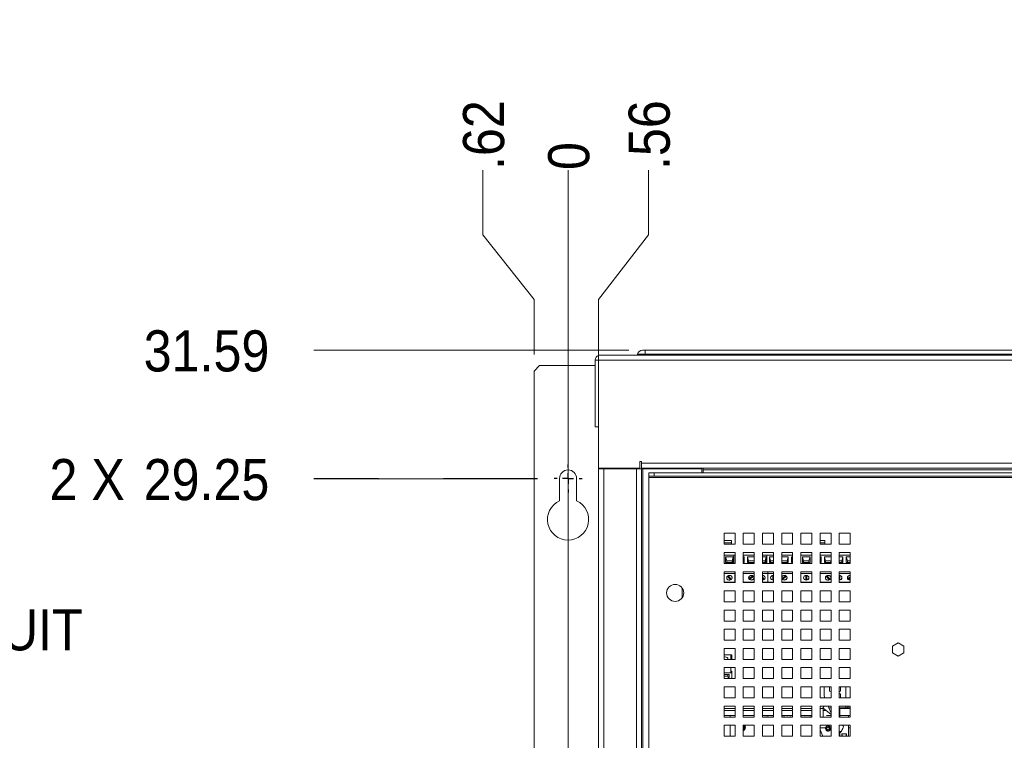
# Paper-space layout '2' of a CAD drawing. Header units: inches. Extents: x 1 to 109, y 1 to 85.
# Tile 110 of 134: x 38 to 53, y 58 to 68. Entities that reach past the tile are written whole.
import ezdxf

# ---------------------------------------------------------------- set-up
doc = ezdxf.new("R2010")
doc.units = ezdxf.units.IN
doc.header["$MEASUREMENT"] = 0
doc.layers.add('FORMAT', color=7, linetype='Continuous')
doc.styles.add('SLDTEXTSTYLE0', font='GOTHIC.TTF', dxfattribs={"width": 0.913})
doc.dimstyles.new('SLDDIMSTYLE0', dxfattribs={"dimtxt": 0.625, "dimasz": 0.65, "dimexe": 0, "dimexo": 0.0625, "dimgap": 0.15625, "dimtad": 0, "dimtih": 1, "dimtoh": 1, "dimdec": 0, "dimlfac": 1.2, "dimrnd": 1e-09, "dimzin": 12, "dimdsep": 46, "dimtxsty": 'SLDTEXTSTYLE0', "dimblk1": 'NONE', "dimblk2": 'NONE', "dimsah": 1, "dimcen": 0.09, "dimadec": 0, "dimazin": 3, "dimtfac": 1, "dimtdec": 0, "dimtofl": 0, "dimtmove": 0, "dimatfit": 3, "dimldrblk": 'NONE', "dimfxl": 1, "dimfrac": 2, "dimtolj": 1, "dimtzin": 12, "dimarcsym": 0})
doc.dimstyles.new('SLDDIMSTYLE1', dxfattribs={"dimtxt": 0.625, "dimasz": 0.65, "dimexe": 0, "dimexo": 0.0625, "dimgap": 0.15625, "dimtad": 0, "dimtih": 1, "dimtoh": 1, "dimlfac": 1.2, "dimrnd": 1e-09, "dimzin": 12, "dimdsep": 46, "dimtxsty": 'SLDTEXTSTYLE0', "dimblk1": 'NONE', "dimblk2": 'NONE', "dimsah": 1, "dimcen": 0.09, "dimadec": 0, "dimazin": 3, "dimtfac": 1, "dimtofl": 0, "dimtmove": 0, "dimatfit": 3, "dimldrblk": 'NONE', "dimfxl": 1, "dimfrac": 2, "dimtolj": 1, "dimtzin": 12, "dimarcsym": 0})

# ---------------------------------------------------------------- blocks, each defined once
blk = doc.blocks.new('_D_26')
at = {"color": 1, "linetype": 'Continuous', "lineweight": 0, "ltscale": 5}
blk.add_line((45.982, 42.6), (45.982, 66.199), dxfattribs=at)
at = {"color": 1, "linetype": 'Continuous', "lineweight": 0, "ltscale": 5, "insert": (45.679, 66.199), "char_height": 0.625, "attachment_point": 1, "rotation": 90, "style": 'SLDTEXTSTYLE0'}
blk.add_mtext('0', dxfattribs=at)
blk = doc.blocks.new('_NONE')
blk = doc.blocks.new('_D_27')
at = {"color": 1, "linetype": 'Continuous', "lineweight": 0, "ltscale": 5}
for p, q in [((44.688, 65.215), (44.688, 66.199)), ((44.688, 65.215), (45.466, 64.231)), ((45.466, 64.231), (45.466, 63.393))]:
    blk.add_line(p, q, dxfattribs=at)
at = {"color": 1, "linetype": 'Continuous', "lineweight": 0, "ltscale": 5, "insert": (44.386, 66.199), "char_height": 0.625, "attachment_point": 1, "rotation": 90, "style": 'SLDTEXTSTYLE0'}
blk.add_mtext('.62', dxfattribs=at)
blk = doc.blocks.new('_D_28')
at = {"color": 1, "linetype": 'Continuous', "lineweight": 0, "ltscale": 5}
for p, q in [((47.204, 65.215), (47.204, 66.199)), ((47.204, 65.215), (46.445, 64.231)), ((46.445, 64.231), (46.445, 42.288))]:
    blk.add_line(p, q, dxfattribs=at)
at = {"color": 1, "linetype": 'Continuous', "lineweight": 0, "ltscale": 5, "insert": (46.902, 66.199), "char_height": 0.625, "attachment_point": 1, "rotation": 90, "style": 'SLDTEXTSTYLE0'}
blk.add_mtext('.56', dxfattribs=at)
blk = doc.blocks.new('_D_29')
at = {"color": 1, "linetype": 'Continuous', "lineweight": 0, "ltscale": 5}
for p, q in [((63.524, 65.215), (63.524, 66.199)), ((63.524, 65.215), (64.112, 64.231)), ((64.112, 64.231), (64.112, 42.288))]:
    blk.add_line(p, q, dxfattribs=at)
at = {"color": 1, "linetype": 'Continuous', "lineweight": 0, "ltscale": 5, "insert": (63.222, 66.199), "char_height": 0.625, "attachment_point": 1, "rotation": 90, "style": 'SLDTEXTSTYLE0'}
blk.add_mtext('21.76', dxfattribs=at)
blk = doc.blocks.new('_D_30')
at = {"color": 1, "linetype": 'Continuous', "lineweight": 0, "ltscale": 5}
blk.add_line((64.575, 42.387), (64.575, 66.199), dxfattribs=at)
at = {"color": 1, "linetype": 'Continuous', "lineweight": 0, "ltscale": 5, "insert": (64.273, 66.199), "char_height": 0.625, "attachment_point": 1, "rotation": 90, "style": 'SLDTEXTSTYLE0'}
blk.add_mtext('22.31', dxfattribs=at)
blk = doc.blocks.new('_D_31')
at = {"color": 1, "linetype": 'Continuous', "lineweight": 0, "ltscale": 5}
for p, q in [((65.545, 65.215), (65.545, 66.199)), ((65.545, 65.215), (65.091, 64.231)), ((65.091, 64.231), (65.091, 63.393))]:
    blk.add_line(p, q, dxfattribs=at)
at = {"color": 1, "linetype": 'Continuous', "lineweight": 0, "ltscale": 5, "insert": (65.243, 66.199), "char_height": 0.625, "attachment_point": 1, "rotation": 90, "style": 'SLDTEXTSTYLE0'}
blk.add_mtext('22.93', dxfattribs=at)
blk = doc.blocks.new('_D_37')
at = {"layer": 'FORMAT', "color": 1, "ltscale": 5}
for p, q in [((43.104, 61.505), (42.12, 61.505)), ((43.104, 61.505), (44.089, 61.512)), ((44.089, 61.512), (45.518, 61.512))]:
    blk.add_line(p, q, dxfattribs=at)
at = {"layer": 'FORMAT', "color": 1, "ltscale": 5, "char_height": 0.625, "attachment_point": 1, "style": 'SLDTEXTSTYLE0'}
for s, insert in [('2 X ', (38.103, 61.807)), ('29.25', (39.534, 61.807))]:
    blk.add_mtext(s, dxfattribs=dict(at, insert=insert))
blk = doc.blocks.new('_D_38')
at = {"color": 1, "linetype": 'Continuous', "lineweight": 0, "ltscale": 5}
blk.add_line((46.904, 63.461), (42.12, 63.461), dxfattribs=at)
at = {"color": 1, "linetype": 'Continuous', "lineweight": 0, "ltscale": 5, "insert": (39.534, 63.763), "char_height": 0.625, "attachment_point": 1, "style": 'SLDTEXTSTYLE0'}
blk.add_mtext('31.59', dxfattribs=at)
blk = doc.blocks.new('SW_CENTERMARKSYMBOL_11')
at = {"layer": 'FORMAT', "color": 0, "ltscale": 5}
for p, q in [((0, 0.167), (0, 0.213)), ((-0.167, 0), (-0.213, 0)), ((0, 0), (-0.083, 0)), ((0, 0), (0, 0.083)), ((0, 0), (0, -0.083)), ((0, 0), (0.083, 0)), ((0.167, 0), (0.213, 0)), ((0, -0.167), (0, -0.213))]:
    blk.add_line(p, q, dxfattribs=at)

psp = doc.layouts.new('2')

# ---------------------------------------------------------------- linework, layer by layer
at = {"color": 7, "linetype": 'Continuous', "lineweight": 15, "ltscale": 5}
for p, q in [((47.1112, 63.4607), (47.1536, 63.4607)), ((47.1536, 63.4607), (47.1536, 63.4003)), ((47.1536, 63.4607), (63.4036, 63.4607)), ((46.4451, 63.3117), (46.3952, 63.3117)), ((46.3952, 63.3117), (46.3952, 62.2942)), ((46.4451, 63.3857), (46.4692, 63.3857)), ((46.4451, 63.3117), (46.4451, 63.3857)), ((46.4451, 61.6692), (46.4451, 63.3117)), ((64.1117, 63.3117), (46.4451, 63.3117)), ((46.4692, 63.3857), (64.0876, 63.3857)), ((46.9637, 63.3866), (46.9637, 63.3857)), ((47.1536, 63.3866), (46.9637, 63.3866)), ((47.1536, 63.3866), (47.1536, 63.4003)), ((63.4036, 63.4003), (47.1536, 63.4003)), ((47.1536, 63.3866), (47.1536, 63.3857)), ((63.4036, 63.3866), (47.1536, 63.3866)), ((45.5492, 63.2261), (45.4659, 63.1428)), ((45.4659, 63.1428), (45.4659, 40.5054)), ((46.3952, 63.2261), (45.5492, 63.2261)), ((46.3952, 62.2942), (46.4451, 62.2942)), ((47.0734, 61.6692), (46.4451, 61.6692)), ((46.4451, 61.6574), (46.4451, 61.6692)), ((46.4451, 42.0693), (46.4451, 61.6574)), ((46.4451, 61.6574), (46.524, 61.6574)), ((46.5073, 61.6574), (46.5073, 61.6692)), ((46.5076, 61.6692), (46.5076, 61.6574)), ((46.524, 61.6574), (46.524, 42.0693)), ((46.524, 61.6574), (47.0198, 61.6574)), ((46.5274, 61.6692), (46.5274, 61.6574)), ((46.6146, 61.6692), (46.6146, 61.6574)), ((46.7281, 61.6574), (46.7281, 61.6692)), ((46.7673, 61.6574), (46.7673, 61.6692)), ((47.0198, 42.0693), (47.0198, 61.6574)), ((47.0198, 61.6574), (47.0987, 61.6574)), ((47.0734, 61.7276), (47.0734, 61.6692)), ((47.0735, 61.7276), (47.0734, 61.7276)), ((47.0735, 61.7682), (47.0984, 61.7682)), ((47.0735, 61.7276), (47.0735, 61.7682)), ((47.0984, 61.7682), (47.0984, 61.7432)), ((47.0984, 61.7432), (63.4581, 61.7432)), ((47.0984, 61.6692), (47.0984, 61.7432)), ((63.4581, 61.6692), (47.0984, 61.6692)), ((47.0987, 42.0693), (47.0987, 61.6574)), ((47.0987, 61.6574), (47.1154, 61.6574)), ((47.1154, 42.0693), (47.1154, 61.6574)), ((47.1154, 61.6574), (48.0154, 61.6574)), ((48.0154, 61.5951), (48.0154, 61.6574)), ((48.0361, 61.6692), (48.0361, 61.6451)), ((48.0361, 61.6451), (62.9249, 61.6451)), ((48.0361, 61.5951), (48.0361, 61.6451)), ((45.8517, 61.5116), (45.8517, 61.1707)), ((46.1117, 61.1707), (46.1117, 61.5116)), ((47.2066, 61.5452), (47.2066, 61.5951)), ((47.2066, 61.5951), (47.2899, 61.5951)), ((47.2899, 61.5452), (47.2066, 61.5452)), ((47.2066, 61.5452), (47.2066, 61.5286)), ((47.2066, 61.5286), (63.1541, 61.5286)), ((47.2066, 42.2132), (47.2066, 61.5286)), ((47.2899, 61.5951), (47.2899, 61.5452)), ((63.1541, 61.5951), (47.2899, 61.5951)), ((63.1541, 61.5452), (47.2899, 61.5452)), ((48.5191, 60.6784), (48.3524, 60.6784)), ((48.3524, 60.6784), (48.3524, 60.5117)), ((48.5191, 60.5117), (48.5191, 60.6784)), ((48.8107, 60.6784), (48.6441, 60.6784)), ((48.6441, 60.6784), (48.6441, 60.5117)), ((48.8107, 60.5117), (48.8107, 60.6784)), ((49.1024, 60.6784), (48.9357, 60.6784)), ((48.9357, 60.6784), (48.9357, 60.5117)), ((49.1024, 60.5117), (49.1024, 60.6784)), ((49.3941, 60.6784), (49.2274, 60.6784)), ((49.2274, 60.6784), (49.2274, 60.5117)), ((49.3941, 60.5117), (49.3941, 60.6784)), ((49.6857, 60.6784), (49.5191, 60.6784)), ((49.5191, 60.6784), (49.5191, 60.5117)), ((49.6857, 60.5117), (49.6857, 60.6784)), ((49.9774, 60.6784), (49.8107, 60.6784)), ((49.8107, 60.6784), (49.8107, 60.5117)), ((49.9774, 60.5117), (49.9774, 60.6784)), ((50.2691, 60.6784), (50.1024, 60.6784)), ((50.1024, 60.6784), (50.1024, 60.5117)), ((50.2691, 60.5117), (50.2691, 60.6784)), ((48.4669, 60.5684), (48.3524, 60.5684)), ((48.3524, 60.5117), (48.5191, 60.5117)), ((48.4669, 60.5328), (48.4669, 60.5684)), ((48.4669, 60.5117), (48.4669, 60.5328)), ((48.6441, 60.5117), (48.8107, 60.5117)), ((48.9357, 60.5117), (49.1024, 60.5117)), ((49.2274, 60.5117), (49.3941, 60.5117)), ((49.5191, 60.5117), (49.6857, 60.5117)), ((49.8836, 60.5684), (49.8107, 60.5684)), ((49.8107, 60.5117), (49.9774, 60.5117)), ((49.8836, 60.5328), (49.8836, 60.5684)), ((49.8836, 60.5117), (49.8836, 60.5328)), ((50.1024, 60.5117), (50.2691, 60.5117)), ((48.5191, 60.3867), (48.3524, 60.3867)), ((48.3524, 60.3867), (48.3524, 60.2201)), ((48.5005, 60.344), (48.3524, 60.344)), ((48.3755, 60.2357), (48.3755, 60.319)), ((48.3755, 60.319), (48.4922, 60.319)), ((48.3755, 60.319), (48.3922, 60.2621)), ((48.4922, 60.319), (48.4755, 60.2621)), ((48.4922, 60.319), (48.4922, 60.2357)), ((48.5005, 60.2201), (48.5005, 60.344)), ((48.5191, 60.344), (48.5005, 60.344)), ((48.5191, 60.2201), (48.5191, 60.3867)), ((48.8107, 60.3867), (48.6441, 60.3867)), ((48.6441, 60.3867), (48.6441, 60.2201)), ((48.8107, 60.344), (48.6441, 60.344)), ((48.6441, 60.319), (48.6589, 60.319)), ((48.6589, 60.319), (48.6441, 60.2684)), ((48.6589, 60.319), (48.6589, 60.2357)), ((48.7089, 60.319), (48.8107, 60.319)), ((48.7089, 60.2357), (48.7089, 60.319)), ((48.7255, 60.2621), (48.7089, 60.319)), ((48.8107, 60.2201), (48.8107, 60.3867)), ((49.1024, 60.3867), (48.9357, 60.3867)), ((48.9357, 60.3867), (48.9357, 60.2201)), ((49.0005, 60.344), (48.9357, 60.344)), ((48.9357, 60.319), (48.9922, 60.319)), ((48.9922, 60.319), (48.9755, 60.2621)), ((48.9922, 60.319), (48.9922, 60.2357)), ((49.0005, 60.2201), (49.0005, 60.344)), ((49.1024, 60.344), (49.0005, 60.344)), ((49.0422, 60.319), (49.1024, 60.319)), ((49.0422, 60.2357), (49.0422, 60.319)), ((49.0589, 60.2621), (49.0422, 60.319)), ((49.1024, 60.2201), (49.1024, 60.3867)), ((49.3941, 60.3867), (49.2274, 60.3867)), ((49.2274, 60.3867), (49.2274, 60.2201)), ((49.3941, 60.344), (49.2274, 60.344)), ((49.2274, 60.319), (49.3255, 60.319)), ((49.3255, 60.319), (49.3089, 60.2621)), ((49.3255, 60.319), (49.3255, 60.2357)), ((49.3755, 60.2357), (49.3755, 60.319)), ((49.3755, 60.319), (49.3941, 60.319)), ((49.3755, 60.319), (49.3922, 60.2621)), ((49.3941, 60.2201), (49.3941, 60.3867)), ((49.6857, 60.3867), (49.5191, 60.3867)), ((49.5191, 60.3867), (49.5191, 60.2201)), ((49.6857, 60.344), (49.5191, 60.344)), ((49.5422, 60.319), (49.6589, 60.319)), ((49.5422, 60.2357), (49.5422, 60.319)), ((49.5589, 60.2621), (49.5422, 60.319)), ((49.6589, 60.319), (49.6422, 60.2621)), ((49.6589, 60.319), (49.6589, 60.2357)), ((49.6857, 60.2201), (49.6857, 60.3867)), ((49.9774, 60.3867), (49.8107, 60.3867)), ((49.8107, 60.3867), (49.8107, 60.2201)), ((49.9774, 60.344), (49.8107, 60.344)), ((49.8107, 60.319), (49.8255, 60.319)), ((49.8255, 60.319), (49.8107, 60.2684)), ((49.8255, 60.319), (49.8255, 60.2357)), ((49.8755, 60.2357), (49.8755, 60.319)), ((49.8755, 60.319), (49.9774, 60.319)), ((49.8755, 60.319), (49.8922, 60.2621)), ((49.9774, 60.2201), (49.9774, 60.3867)), ((50.2691, 60.3867), (50.1024, 60.3867)), ((50.1024, 60.3867), (50.1024, 60.2201)), ((50.2691, 60.344), (50.1024, 60.344)), ((50.1024, 60.319), (50.1589, 60.319)), ((50.1589, 60.319), (50.1422, 60.2621)), ((50.1589, 60.319), (50.1589, 60.2357)), ((50.2089, 60.319), (50.2691, 60.319)), ((50.2089, 60.2357), (50.2089, 60.319)), ((50.2255, 60.2621), (50.2089, 60.319)), ((50.2691, 60.2201), (50.2691, 60.3867)), ((48.3524, 60.2201), (48.5191, 60.2201)), ((48.4922, 60.2357), (48.3755, 60.2357)), ((48.3922, 60.2357), (48.3922, 60.2621)), ((48.3922, 60.2621), (48.4755, 60.2621)), ((48.4755, 60.2621), (48.4755, 60.2357)), ((48.6589, 60.2357), (48.6441, 60.2357)), ((48.6441, 60.2201), (48.8107, 60.2201)), ((48.8107, 60.2357), (48.7089, 60.2357)), ((48.7255, 60.2357), (48.7255, 60.2621)), ((48.7255, 60.2621), (48.8089, 60.2621)), ((48.8107, 60.2684), (48.8089, 60.2621)), ((48.8089, 60.2621), (48.8089, 60.2357)), ((48.9357, 60.2621), (48.9755, 60.2621)), ((48.9922, 60.2357), (48.9357, 60.2357)), ((48.9357, 60.2201), (49.1024, 60.2201)), ((48.9755, 60.2621), (48.9755, 60.2357)), ((49.1024, 60.2357), (49.0422, 60.2357)), ((49.0589, 60.2357), (49.0589, 60.2621)), ((49.0589, 60.2621), (49.1024, 60.2621)), ((49.2274, 60.2621), (49.3089, 60.2621)), ((49.3255, 60.2357), (49.2274, 60.2357)), ((49.2274, 60.2201), (49.3941, 60.2201)), ((49.3089, 60.2621), (49.3089, 60.2357)), ((49.3941, 60.2357), (49.3755, 60.2357)), ((49.3922, 60.2357), (49.3922, 60.2621)), ((49.3922, 60.2621), (49.3941, 60.2621)), ((49.5191, 60.2201), (49.6857, 60.2201)), ((49.6589, 60.2357), (49.5422, 60.2357)), ((49.5589, 60.2357), (49.5589, 60.2621)), ((49.5589, 60.2621), (49.6422, 60.2621)), ((49.6422, 60.2621), (49.6422, 60.2357)), ((49.8255, 60.2357), (49.8107, 60.2357)), ((49.8107, 60.2201), (49.9774, 60.2201)), ((49.9774, 60.2357), (49.8755, 60.2357)), ((49.8922, 60.2357), (49.8922, 60.2621)), ((49.8922, 60.2621), (49.9755, 60.2621)), ((49.9774, 60.2684), (49.9755, 60.2621)), ((49.9755, 60.2621), (49.9755, 60.2357)), ((50.1024, 60.2621), (50.1422, 60.2621)), ((50.1589, 60.2357), (50.1024, 60.2357)), ((50.1024, 60.2201), (50.2691, 60.2201)), ((50.1422, 60.2621), (50.1422, 60.2357)), ((50.2691, 60.2357), (50.2089, 60.2357)), ((50.2255, 60.2357), (50.2255, 60.2621)), ((50.2255, 60.2621), (50.2691, 60.2621)), ((48.5191, 60.0951), (48.3524, 60.0951)), ((48.3524, 60.0951), (48.3524, 59.9284)), ((48.5172, 60.069), (48.3524, 60.069)), ((48.4031, 60.0261), (48.4511, 59.9704)), ((48.4077, 60.0297), (48.4511, 59.9794)), ((48.4646, 59.9787), (48.4166, 60.0343)), ((48.5172, 60.069), (48.5172, 60.0951)), ((48.5172, 59.9357), (48.5172, 60.069)), ((48.5191, 60.069), (48.5172, 60.069)), ((48.5191, 59.9284), (48.5191, 60.0951)), ((48.8107, 60.0951), (48.6441, 60.0951)), ((48.6441, 60.0951), (48.6441, 59.9284)), ((48.8107, 60.069), (48.6441, 60.069)), ((48.7902, 60.0316), (48.7302, 59.9907)), ((48.7407, 59.9888), (48.7968, 60.027)), ((48.7407, 59.9798), (48.8021, 60.0216)), ((48.7407, 59.9888), (48.7407, 59.9798)), ((48.8107, 59.9284), (48.8107, 60.0951)), ((49.1024, 60.0951), (48.9357, 60.0951)), ((48.9357, 60.0951), (48.9357, 59.9284)), ((49.0172, 60.069), (48.9357, 60.069)), ((48.9646, 59.9787), (48.9357, 60.0122)), ((48.9357, 59.9973), (48.9511, 59.9794)), ((48.9357, 59.9883), (48.9511, 59.9704)), ((49.0172, 60.069), (49.0172, 60.0951)), ((49.0172, 59.9357), (49.0172, 60.069)), ((49.1024, 60.069), (49.0172, 60.069)), ((49.0922, 60.0368), (49.0922, 59.9725)), ((49.1005, 60.0375), (49.1024, 60.0374)), ((49.1024, 59.9284), (49.1024, 60.0951)), ((49.3941, 60.0951), (49.2274, 60.0951)), ((49.2274, 60.0951), (49.2274, 59.9284)), ((49.3941, 60.069), (49.2274, 60.069)), ((49.2302, 59.9907), (49.2274, 59.9965)), ((49.2902, 60.0316), (49.2302, 59.9907)), ((49.2407, 59.9888), (49.2968, 60.027)), ((49.2407, 59.9798), (49.3021, 60.0216)), ((49.2407, 59.9888), (49.2407, 59.9798)), ((49.3941, 59.9284), (49.3941, 60.0951)), ((49.6857, 60.0951), (49.5191, 60.0951)), ((49.5191, 60.0951), (49.5191, 59.9284)), ((49.6857, 60.069), (49.5191, 60.069)), ((49.5922, 60.0368), (49.5922, 59.9725)), ((49.6089, 59.9725), (49.6089, 60.0368)), ((49.6857, 59.9284), (49.6857, 60.0951)), ((49.9774, 60.0951), (49.8107, 60.0951)), ((49.8107, 60.0951), (49.8107, 59.9284)), ((49.9774, 60.069), (49.8107, 60.069)), ((49.9031, 60.0261), (49.9511, 59.9704)), ((49.9077, 60.0297), (49.9511, 59.9794)), ((49.9646, 59.9787), (49.9166, 60.0343)), ((49.9774, 59.9284), (49.9774, 60.0951)), ((50.2691, 60.0951), (50.1024, 60.0951)), ((50.1024, 60.0951), (50.1024, 59.9284)), ((50.2691, 60.069), (50.1024, 60.069)), ((50.1089, 59.9725), (50.1089, 60.0368)), ((50.2691, 60.0172), (50.2302, 59.9907)), ((50.2407, 59.9888), (50.2691, 60.0081)), ((50.2407, 59.9798), (50.2691, 59.9991)), ((50.2407, 59.9888), (50.2407, 59.9798)), ((50.2672, 60.0375), (50.2691, 60.0374)), ((50.2691, 59.9284), (50.2691, 60.0951)), ((47.7156, 59.847), (47.7156, 59.6981)), ((48.5172, 59.9357), (48.3524, 59.9357)), ((48.3524, 59.9284), (48.5191, 59.9284)), ((48.4511, 59.9794), (48.4511, 59.9704)), ((48.5191, 59.9357), (48.5172, 59.9357)), ((48.8107, 59.9357), (48.6441, 59.9357)), ((48.6441, 59.9284), (48.8107, 59.9284)), ((49.0172, 59.9357), (48.9357, 59.9357)), ((48.9357, 59.9284), (49.1024, 59.9284)), ((48.9511, 59.9794), (48.9511, 59.9704)), ((49.1024, 59.9357), (49.0172, 59.9357)), ((49.3941, 59.9357), (49.2274, 59.9357)), ((49.2274, 59.9284), (49.3941, 59.9284)), ((49.6857, 59.9357), (49.5191, 59.9357)), ((49.5191, 59.9284), (49.6857, 59.9284)), ((49.9774, 59.9357), (49.8107, 59.9357)), ((49.8107, 59.9284), (49.9774, 59.9284)), ((49.9511, 59.9794), (49.9511, 59.9704)), ((50.2691, 59.9357), (50.1024, 59.9357)), ((50.1024, 59.9284), (50.2691, 59.9284)), ((48.5191, 59.8034), (48.3524, 59.8034)), ((48.3524, 59.8034), (48.3524, 59.6367)), ((48.5191, 59.6367), (48.5191, 59.8034)), ((48.8107, 59.8034), (48.6441, 59.8034)), ((48.6441, 59.8034), (48.6441, 59.6367)), ((48.8107, 59.6367), (48.8107, 59.8034)), ((49.1024, 59.8034), (48.9357, 59.8034)), ((48.9357, 59.8034), (48.9357, 59.6367)), ((49.1024, 59.6367), (49.1024, 59.8034)), ((49.3941, 59.8034), (49.2274, 59.8034)), ((49.2274, 59.8034), (49.2274, 59.6367)), ((49.3941, 59.6367), (49.3941, 59.8034)), ((49.6857, 59.8034), (49.5191, 59.8034)), ((49.5191, 59.8034), (49.5191, 59.6367)), ((49.6857, 59.6367), (49.6857, 59.8034)), ((49.9774, 59.8034), (49.8107, 59.8034)), ((49.8107, 59.8034), (49.8107, 59.6367)), ((49.9774, 59.6367), (49.9774, 59.8034)), ((50.2691, 59.8034), (50.1024, 59.8034)), ((50.1024, 59.8034), (50.1024, 59.6367)), ((50.2691, 59.6367), (50.2691, 59.8034)), ((48.3524, 59.6367), (48.5191, 59.6367)), ((48.6441, 59.6367), (48.8107, 59.6367)), ((48.9357, 59.6367), (49.1024, 59.6367)), ((49.2274, 59.6367), (49.3941, 59.6367)), ((49.5191, 59.6367), (49.6857, 59.6367)), ((49.8107, 59.6367), (49.9774, 59.6367)), ((50.1024, 59.6367), (50.2691, 59.6367)), ((48.5191, 59.5117), (48.3524, 59.5117)), ((48.3524, 59.5117), (48.3524, 59.3451)), ((48.5191, 59.3451), (48.5191, 59.5117)), ((48.8107, 59.5117), (48.6441, 59.5117)), ((48.6441, 59.5117), (48.6441, 59.3451)), ((48.8107, 59.3451), (48.8107, 59.5117)), ((49.1024, 59.5117), (48.9357, 59.5117)), ((48.9357, 59.5117), (48.9357, 59.3451)), ((49.1024, 59.3451), (49.1024, 59.5117)), ((49.3941, 59.5117), (49.2274, 59.5117)), ((49.2274, 59.5117), (49.2274, 59.3451)), ((49.3941, 59.3451), (49.3941, 59.5117)), ((49.6857, 59.5117), (49.5191, 59.5117)), ((49.5191, 59.5117), (49.5191, 59.3451)), ((49.6857, 59.3451), (49.6857, 59.5117)), ((49.9774, 59.5117), (49.8107, 59.5117)), ((49.8107, 59.5117), (49.8107, 59.3451)), ((49.9774, 59.3451), (49.9774, 59.5117)), ((50.2691, 59.5117), (50.1024, 59.5117)), ((50.1024, 59.5117), (50.1024, 59.3451)), ((50.2691, 59.3451), (50.2691, 59.5117)), ((48.3524, 59.3451), (48.5191, 59.3451)), ((48.6441, 59.3451), (48.8107, 59.3451)), ((48.9357, 59.3451), (49.1024, 59.3451)), ((49.2274, 59.3451), (49.3941, 59.3451)), ((49.5191, 59.3451), (49.6857, 59.3451)), ((49.8107, 59.3451), (49.9774, 59.3451)), ((50.1024, 59.3451), (50.2691, 59.3451)), ((48.5191, 59.2201), (48.3524, 59.2201)), ((48.3524, 59.2201), (48.3524, 59.0534)), ((48.5191, 59.0534), (48.5191, 59.2201)), ((48.8107, 59.2201), (48.6441, 59.2201)), ((48.6441, 59.2201), (48.6441, 59.0534)), ((48.8107, 59.0534), (48.8107, 59.2201)), ((49.1024, 59.2201), (48.9357, 59.2201)), ((48.9357, 59.2201), (48.9357, 59.0534)), ((49.1024, 59.0534), (49.1024, 59.2201)), ((49.3941, 59.2201), (49.2274, 59.2201)), ((49.2274, 59.2201), (49.2274, 59.0534)), ((49.3941, 59.0534), (49.3941, 59.2201)), ((49.6857, 59.2201), (49.5191, 59.2201)), ((49.5191, 59.2201), (49.5191, 59.0534)), ((49.6857, 59.0534), (49.6857, 59.2201)), ((49.9774, 59.2201), (49.8107, 59.2201)), ((49.8107, 59.2201), (49.8107, 59.0534)), ((49.9774, 59.0534), (49.9774, 59.2201)), ((50.2691, 59.2201), (50.1024, 59.2201)), ((50.1024, 59.2201), (50.1024, 59.0534)), ((50.2691, 59.0534), (50.2691, 59.2201)), ((48.3524, 59.0534), (48.5191, 59.0534)), ((48.6441, 59.0534), (48.8107, 59.0534)), ((48.9357, 59.0534), (49.1024, 59.0534)), ((49.2274, 59.0534), (49.3941, 59.0534)), ((49.5191, 59.0534), (49.6857, 59.0534)), ((49.8107, 59.0534), (49.9774, 59.0534)), ((50.1024, 59.0534), (50.2691, 59.0534)), ((50.9972, 59.0143), (50.9089, 58.9633)), ((50.9089, 58.9633), (50.9089, 58.8613)), ((51.0856, 58.9633), (50.9972, 59.0143)), ((51.0856, 58.8613), (51.0856, 58.9633)), ((48.5191, 58.9284), (48.3524, 58.9284)), ((48.3524, 58.9284), (48.3524, 58.7617)), ((48.3524, 58.8324), (48.4525, 58.8324)), ((48.4525, 58.8324), (48.4525, 58.7617)), ((48.4525, 58.8324), (48.4692, 58.8324)), ((48.4525, 58.801), (48.4692, 58.801)), ((48.4692, 58.8324), (48.4692, 58.801)), ((48.4692, 58.801), (48.4692, 58.7617)), ((48.5191, 58.7617), (48.5191, 58.9284)), ((48.8107, 58.9284), (48.6441, 58.9284)), ((48.6441, 58.9284), (48.6441, 58.7617)), ((48.8107, 58.7617), (48.8107, 58.9284)), ((49.1024, 58.9284), (48.9357, 58.9284)), ((48.9357, 58.9284), (48.9357, 58.7617)), ((49.1024, 58.7617), (49.1024, 58.9284)), ((49.3941, 58.9284), (49.2274, 58.9284)), ((49.2274, 58.9284), (49.2274, 58.7617)), ((49.3941, 58.7617), (49.3941, 58.9284)), ((49.6857, 58.9284), (49.5191, 58.9284)), ((49.5191, 58.9284), (49.5191, 58.7617)), ((49.6857, 58.7617), (49.6857, 58.9284)), ((49.9774, 58.9284), (49.8107, 58.9284)), ((49.8107, 58.9284), (49.8107, 58.7617)), ((49.9774, 58.7617), (49.9774, 58.9284)), ((50.2691, 58.9284), (50.1024, 58.9284)), ((50.1024, 58.9284), (50.1024, 58.7617)), ((50.2691, 58.7617), (50.2691, 58.9284)), ((50.9089, 58.8613), (50.9972, 58.8103)), ((50.9972, 58.8103), (51.0856, 58.8613)), ((48.3524, 58.7617), (48.5191, 58.7617)), ((48.6441, 58.7617), (48.8107, 58.7617)), ((48.9357, 58.7617), (49.1024, 58.7617)), ((49.2274, 58.7617), (49.3941, 58.7617)), ((49.5191, 58.7617), (49.6857, 58.7617)), ((49.8107, 58.7617), (49.9774, 58.7617)), ((50.1024, 58.7617), (50.2691, 58.7617)), ((48.5191, 58.6367), (48.3524, 58.6367)), ((48.3524, 58.6367), (48.3524, 58.4701)), ((48.3524, 58.5595), (48.4525, 58.5595)), ((48.3524, 58.5325), (48.4275, 58.5325)), ((48.4109, 58.5061), (48.3524, 58.5061)), ((48.4109, 58.5325), (48.4109, 58.5061)), ((48.4109, 58.5061), (48.4214, 58.4701)), ((48.4275, 58.5325), (48.4275, 58.4701)), ((48.4525, 58.6367), (48.4525, 58.5595)), ((48.4525, 58.5812), (48.4692, 58.5812)), ((48.4692, 58.5595), (48.4525, 58.5595)), ((48.4692, 58.5595), (48.4692, 58.5812)), ((48.4692, 58.5595), (48.4692, 58.4701)), ((48.5191, 58.4701), (48.5191, 58.6367)), ((48.8107, 58.6367), (48.6441, 58.6367)), ((48.6441, 58.6367), (48.6441, 58.4701)), ((48.8107, 58.4701), (48.8107, 58.6367)), ((49.1024, 58.6367), (48.9357, 58.6367)), ((48.9357, 58.6367), (48.9357, 58.4701)), ((49.1024, 58.4701), (49.1024, 58.6367)), ((49.3941, 58.6367), (49.2274, 58.6367)), ((49.2274, 58.6367), (49.2274, 58.4701)), ((49.3941, 58.4701), (49.3941, 58.6367)), ((49.6857, 58.6367), (49.5191, 58.6367)), ((49.5191, 58.6367), (49.5191, 58.4701)), ((49.6857, 58.4701), (49.6857, 58.6367)), ((49.9774, 58.6367), (49.8107, 58.6367)), ((49.8107, 58.6367), (49.8107, 58.4701)), ((49.9774, 58.4701), (49.9774, 58.6367)), ((50.2691, 58.6367), (50.1024, 58.6367)), ((50.1024, 58.6367), (50.1024, 58.4701)), ((50.2691, 58.4701), (50.2691, 58.6367)), ((48.3524, 58.4701), (48.5191, 58.4701)), ((48.5191, 58.3451), (48.3524, 58.3451)), ((48.3524, 58.3451), (48.3524, 58.1784)), ((48.5191, 58.1784), (48.5191, 58.3451)), ((48.6441, 58.4701), (48.8107, 58.4701)), ((48.8107, 58.3451), (48.6441, 58.3451)), ((48.6441, 58.3451), (48.6441, 58.1784)), ((48.8107, 58.1784), (48.8107, 58.3451)), ((48.9357, 58.4701), (49.1024, 58.4701)), ((49.1024, 58.3451), (48.9357, 58.3451)), ((48.9357, 58.3451), (48.9357, 58.1784)), ((49.1024, 58.1784), (49.1024, 58.3451)), ((49.2274, 58.4701), (49.3941, 58.4701)), ((49.3941, 58.3451), (49.2274, 58.3451)), ((49.2274, 58.3451), (49.2274, 58.1784)), ((49.3941, 58.1784), (49.3941, 58.3451)), ((49.5191, 58.4701), (49.6857, 58.4701)), ((49.6857, 58.3451), (49.5191, 58.3451)), ((49.5191, 58.3451), (49.5191, 58.1784)), ((49.6857, 58.1784), (49.6857, 58.3451)), ((49.8107, 58.4701), (49.9774, 58.4701)), ((49.9774, 58.3451), (49.8107, 58.3451)), ((49.8107, 58.3451), (49.8107, 58.1784)), ((49.8717, 58.2071), (49.8717, 58.3451)), ((49.953, 58.3451), (49.953, 58.2809)), ((49.9774, 58.1784), (49.9774, 58.3451)), ((50.1024, 58.4701), (50.2691, 58.4701)), ((50.2691, 58.3451), (50.1024, 58.3451)), ((50.1024, 58.3451), (50.1024, 58.1784)), ((50.1191, 58.2809), (50.1191, 58.3451)), ((50.2037, 58.3451), (50.2037, 58.1784)), ((50.2691, 58.343), (50.2037, 58.343)), ((50.2691, 58.1784), (50.2691, 58.3451)), ((49.8832, 58.1784), (49.8717, 58.2071)), ((49.953, 58.2809), (49.9774, 58.2669)), ((50.1024, 58.2713), (50.1191, 58.2809)), ((50.1024, 58.2392), (50.1207, 58.2392)), ((50.1207, 58.1784), (50.1207, 58.2392)), ((48.3524, 58.1784), (48.5191, 58.1784)), ((48.5191, 58.0534), (48.3524, 58.0534)), ((48.3524, 58.0534), (48.3524, 57.8867)), ((48.5191, 57.8867), (48.5191, 58.0534)), ((48.6441, 58.1784), (48.8107, 58.1784)), ((48.8107, 58.0534), (48.6441, 58.0534)), ((48.6441, 58.0534), (48.6441, 57.8867)), ((48.8107, 57.8867), (48.8107, 58.0534)), ((48.9357, 58.1784), (49.1024, 58.1784)), ((49.1024, 58.0534), (48.9357, 58.0534)), ((48.9357, 58.0534), (48.9357, 57.8867)), ((49.1024, 57.8867), (49.1024, 58.0534)), ((49.2274, 58.1784), (49.3941, 58.1784)), ((49.3941, 58.0534), (49.2274, 58.0534)), ((49.2274, 58.0534), (49.2274, 57.8867)), ((49.3941, 57.8867), (49.3941, 58.0534)), ((49.5191, 58.1784), (49.6857, 58.1784)), ((49.6857, 58.0534), (49.5191, 58.0534)), ((49.5191, 58.0534), (49.5191, 57.8867)), ((49.6857, 57.8867), (49.6857, 58.0534)), ((49.8107, 58.1784), (49.9774, 58.1784)), ((49.9774, 58.0534), (49.8107, 58.0534)), ((49.8107, 58.0534), (49.8107, 57.8867)), ((49.8531, 58.0272), (49.8708, 58.0534)), ((49.9337, 58.0534), (49.9442, 58.0275)), ((49.9774, 57.8867), (49.9774, 58.0534)), ((50.1024, 58.1784), (50.2691, 58.1784)), ((50.2691, 58.0534), (50.1024, 58.0534)), ((50.1024, 58.0534), (50.1024, 57.8867)), ((50.2037, 58.0534), (50.2037, 58.0275)), ((50.2349, 58.0275), (50.2349, 58.0534)), ((50.2349, 58.0327), (50.239, 58.0441)), ((50.2349, 58.0441), (50.239, 58.0441)), ((50.239, 58.0441), (50.239, 58.0534)), ((50.2691, 57.8867), (50.2691, 58.0534)), ((48.3524, 58.016), (48.5191, 58.016)), ((48.5191, 57.9077), (48.3524, 57.9077)), ((48.4452, 57.8867), (48.4452, 57.9077)), ((48.6441, 58.016), (48.8107, 58.016)), ((48.8107, 57.9077), (48.6441, 57.9077)), ((48.9357, 58.016), (49.1024, 58.016)), ((49.1024, 57.9077), (48.9357, 57.9077)), ((48.9706, 57.9051), (48.9694, 57.9077)), ((48.9757, 57.9051), (48.9706, 57.9051)), ((48.9745, 57.9077), (48.9757, 57.9051)), ((49.0611, 57.9051), (49.0615, 57.9077)), ((49.0659, 57.9051), (49.0611, 57.9051)), ((49.0662, 57.9077), (49.0659, 57.9051)), ((49.0897, 57.9051), (49.0884, 57.9077)), ((49.0908, 57.9051), (49.0897, 57.9051)), ((49.0921, 57.9077), (49.0908, 57.9051)), ((49.2274, 58.016), (49.3941, 58.016)), ((49.3941, 57.9077), (49.2274, 57.9077)), ((49.2417, 57.9051), (49.2395, 57.9077)), ((49.2428, 57.9051), (49.2417, 57.9051)), ((49.2428, 57.9077), (49.2428, 57.9051)), ((49.3082, 57.9051), (49.3094, 57.9077)), ((49.3133, 57.9051), (49.3082, 57.9051)), ((49.3145, 57.9077), (49.3133, 57.9051)), ((49.3525, 57.9051), (49.3513, 57.9077)), ((49.3576, 57.9051), (49.3525, 57.9051)), ((49.3564, 57.9077), (49.3576, 57.9051)), ((49.367, 57.9051), (49.367, 57.9077)), ((49.3716, 57.9051), (49.367, 57.9051)), ((49.3716, 57.9077), (49.3716, 57.9051)), ((49.5191, 58.016), (49.6857, 58.016)), ((49.6857, 57.9077), (49.5191, 57.9077)), ((49.5312, 57.9051), (49.5325, 57.9077)), ((49.5363, 57.9051), (49.5312, 57.9051)), ((49.5376, 57.9077), (49.5363, 57.9051)), ((49.5756, 57.9051), (49.5744, 57.9077)), ((49.5806, 57.9051), (49.5756, 57.9051)), ((49.5794, 57.9077), (49.5806, 57.9051)), ((49.5953, 57.9051), (49.5953, 57.9077)), ((49.6, 57.9051), (49.5953, 57.9051)), ((49.6, 57.9077), (49.6, 57.9051)), ((49.6247, 57.9051), (49.6247, 57.9077)), ((49.6294, 57.9051), (49.6247, 57.9051)), ((49.6294, 57.9077), (49.6294, 57.9051)), ((49.6488, 57.9051), (49.6488, 57.9077)), ((49.6781, 57.9051), (49.6488, 57.9051)), ((49.6781, 57.9077), (49.6781, 57.9051)), ((49.8107, 58.016), (49.8664, 58.016)), ((49.9774, 57.9229), (49.8531, 58.0272)), ((49.8601, 58.016), (49.8601, 57.8867)), ((49.9774, 57.9077), (49.9059, 57.9077)), ((49.9774, 58.0275), (49.9442, 58.0275)), ((49.9442, 58.0275), (49.9774, 57.9454)), ((50.2037, 58.0275), (50.1024, 58.0275)), ((50.1024, 58.016), (50.2285, 58.016)), ((50.1108, 58.016), (50.1108, 57.8867)), ((50.2437, 57.9075), (50.1108, 57.9075)), ((50.2037, 58.0275), (50.2349, 58.0275)), ((50.2288, 58.016), (50.2691, 58.016)), ((50.2349, 58.0275), (50.2691, 58.0275)), ((50.2437, 57.8867), (50.2437, 57.9075)), ((50.2437, 57.9075), (50.2691, 57.9075)), ((48.3524, 57.8867), (48.5191, 57.8867)), ((48.5191, 57.7617), (48.3524, 57.7617)), ((48.3524, 57.7617), (48.3524, 57.5951)), ((48.4452, 57.5951), (48.4452, 57.7617)), ((48.5191, 57.5951), (48.5191, 57.7617)), ((48.6441, 57.8867), (48.8107, 57.8867)), ((48.8107, 57.7617), (48.6441, 57.7617)), ((48.6441, 57.7617), (48.6441, 57.5951)), ((48.6523, 57.7617), (48.6561, 57.7604)), ((48.6561, 57.7604), (48.6652, 57.7572)), ((48.8107, 57.5951), (48.8107, 57.7617)), ((48.9357, 57.8867), (49.1024, 57.8867)), ((49.1024, 57.7617), (48.9357, 57.7617)), ((48.9357, 57.7617), (48.9357, 57.5951)), ((49.1024, 57.5951), (49.1024, 57.7617)), ((49.2274, 57.8867), (49.3941, 57.8867)), ((49.3941, 57.7617), (49.2274, 57.7617)), ((49.2274, 57.7617), (49.2274, 57.5951)), ((49.3941, 57.5951), (49.3941, 57.7617)), ((49.5191, 57.8867), (49.6857, 57.8867)), ((49.6857, 57.7617), (49.5191, 57.7617)), ((49.5191, 57.7617), (49.5191, 57.5951)), ((49.6857, 57.5951), (49.6857, 57.7617)), ((49.8107, 57.8867), (49.9774, 57.8867)), ((49.9774, 57.7617), (49.8107, 57.7617)), ((49.8107, 57.7617), (49.8107, 57.5951)), ((49.9262, 57.7494), (49.9688, 57.7136)), ((49.9774, 57.5951), (49.9774, 57.7617)), ((50.1024, 57.8867), (50.2691, 57.8867)), ((50.2691, 57.7617), (50.1024, 57.7617)), ((50.1024, 57.7617), (50.1024, 57.5951)), ((50.1024, 57.7556), (50.1355, 57.7614)), ((50.1108, 57.7617), (50.1108, 57.7571)), ((50.1355, 57.7614), (50.1378, 57.7617)), ((50.2437, 57.7207), (50.2437, 57.7617)), ((50.2691, 57.5951), (50.2691, 57.7617)), ((48.3524, 57.5951), (48.5191, 57.5951)), ((48.6441, 57.5951), (48.8107, 57.5951)), ((48.9357, 57.5951), (49.1024, 57.5951)), ((49.2274, 57.5951), (49.3941, 57.5951)), ((49.5191, 57.5951), (49.6857, 57.5951)), ((49.8934, 57.7207), (49.8107, 57.7207)), ((49.8107, 57.6925), (49.8501, 57.5951)), ((49.8107, 57.6667), (49.8172, 57.6763)), ((49.8107, 57.5951), (49.9774, 57.5951)), ((49.9368, 57.6754), (49.8942, 57.7112)), ((49.9601, 57.739), (49.9774, 57.739)), ((49.9774, 57.6859), (49.9601, 57.6859)), ((50.1024, 57.6663), (50.1295, 57.6663)), ((50.1024, 57.5951), (50.2691, 57.5951)), ((50.1108, 57.6441), (50.1108, 57.5951)), ((50.142, 57.6302), (50.2125, 57.6302)), ((50.142, 57.5951), (50.142, 57.6302)), ((50.142, 57.5972), (50.1461, 57.6086)), ((50.142, 57.6086), (50.1461, 57.6086)), ((50.1461, 57.6086), (50.1461, 57.6302)), ((50.2084, 57.6302), (50.2084, 57.6086)), ((50.2084, 57.6086), (50.2125, 57.5972)), ((50.2084, 57.6086), (50.2125, 57.6086)), ((50.2125, 57.6302), (50.2125, 57.5951)), ((50.2691, 57.7207), (50.2437, 57.7207)), ((50.2437, 57.7207), (50.2437, 57.5951))]:
    psp.add_line(p, q, dxfattribs=at)
at = {"color": 8, "linetype": 'Continuous', "lineweight": 15, "ltscale": 5}
for p, q in [((47.1536, 63.4003), (47.0384, 63.4003)), ((46.6646, 61.6574), (46.6646, 61.6692)), ((48.3524, 60.5328), (48.4669, 60.5328)), ((49.8107, 60.5328), (49.8836, 60.5328)), ((48.3524, 57.9866), (48.5191, 57.9866)), ((48.6441, 57.9866), (48.8107, 57.9866)), ((48.9357, 57.9866), (49.1024, 57.9866)), ((49.2274, 57.9866), (49.3941, 57.9866)), ((49.5191, 57.9866), (49.6857, 57.9866)), ((49.8601, 57.9866), (49.9015, 57.9866))]:
    psp.add_line(p, q, dxfattribs=at)
at = {"color": 7, "linetype": 'Continuous', "lineweight": 15, "ltscale": 5, "flags": 128}
for points in [[(48.4339, 60.0375), (48.4498, 60.0348), (48.4633, 60.0272), (48.4724, 60.0158), (48.4755, 60.0024), (48.4724, 59.9889), (48.4633, 59.9776), (48.4498, 59.97), (48.4339, 59.9673), (48.4179, 59.97), (48.4044, 59.9776), (48.3954, 59.9889), (48.3922, 60.0024), (48.3954, 60.0158), (48.4044, 60.0272), (48.4179, 60.0348), (48.4339, 60.0375)], [(48.4511, 59.9704), (48.4374, 59.9674), (48.4233, 59.9684), (48.4103, 59.9734), (48.4002, 59.9818), (48.3939, 59.9925), (48.3923, 60.0044), (48.3955, 60.016), (48.4031, 60.0261)], [(48.4166, 60.0343), (48.4304, 60.0373), (48.4445, 60.0363), (48.4574, 60.0313), (48.4676, 60.023), (48.4738, 60.0123), (48.4755, 60.0004), (48.4723, 59.9888), (48.4646, 59.9787)], [(48.7672, 60.0375), (48.7832, 60.0348), (48.7967, 60.0272), (48.8057, 60.0158), (48.8089, 60.0024), (48.8057, 59.9889), (48.7967, 59.9776), (48.7832, 59.97), (48.7672, 59.9673), (48.7513, 59.97), (48.7377, 59.9776), (48.7287, 59.9889), (48.7255, 60.0024), (48.7287, 60.0158), (48.7377, 60.0272), (48.7513, 60.0348), (48.7672, 60.0375)], [(48.7302, 59.9907), (48.7259, 60.0021), (48.7256, 60.0046)], [(48.9357, 60.0374), (48.9498, 60.0348), (48.9633, 60.0272), (48.9724, 60.0158), (48.9755, 60.0024), (48.9724, 59.9889), (48.9633, 59.9776), (48.9498, 59.97), (48.9357, 59.9673)], [(48.9357, 60.0374), (48.9445, 60.0363), (48.9574, 60.0313), (48.9676, 60.023), (48.9738, 60.0123), (48.9755, 60.0004), (48.9723, 59.9888), (48.9646, 59.9787)], [(49.1024, 59.9673), (49.1005, 59.9673), (49.0846, 59.97), (49.0711, 59.9776), (49.062, 59.9889), (49.0589, 60.0024), (49.062, 60.0158), (49.0711, 60.0272), (49.0846, 60.0348), (49.1005, 60.0375), (49.1005, 60.0375)], [(49.2672, 60.0375), (49.2832, 60.0348), (49.2967, 60.0272), (49.3057, 60.0158), (49.3089, 60.0024), (49.3057, 59.9889), (49.2967, 59.9776), (49.2832, 59.97), (49.2672, 59.9673), (49.2513, 59.97), (49.2377, 59.9776), (49.2287, 59.9889), (49.2274, 59.9921)], [(49.3941, 59.9921), (49.3922, 60.0024), (49.3941, 60.0127)], [(49.6005, 60.0375), (49.6165, 60.0348), (49.63, 60.0272), (49.639, 60.0158), (49.6422, 60.0024), (49.639, 59.9889), (49.63, 59.9776), (49.6165, 59.97), (49.6005, 59.9673), (49.5846, 59.97), (49.5711, 59.9776), (49.562, 59.9889), (49.5589, 60.0024), (49.562, 60.0158), (49.5711, 60.0272), (49.5846, 60.0348), (49.6005, 60.0375)], [(49.9339, 60.0375), (49.9498, 60.0348), (49.9633, 60.0272), (49.9724, 60.0158), (49.9755, 60.0024), (49.9724, 59.9889), (49.9633, 59.9776), (49.9498, 59.97), (49.9339, 59.9673), (49.9179, 59.97), (49.9044, 59.9776), (49.8954, 59.9889), (49.8922, 60.0024), (49.8954, 60.0158), (49.9044, 60.0272), (49.9179, 60.0348), (49.9339, 60.0375)], [(49.9511, 59.9704), (49.9374, 59.9674), (49.9233, 59.9684), (49.9103, 59.9734), (49.9002, 59.9818), (49.8939, 59.9925), (49.8923, 60.0044), (49.8955, 60.016), (49.9031, 60.0261)], [(49.9166, 60.0343), (49.9304, 60.0373), (49.9445, 60.0363), (49.9574, 60.0313), (49.9676, 60.023), (49.9738, 60.0123), (49.9755, 60.0004), (49.9723, 59.9888), (49.9646, 59.9787)], [(50.1024, 60.0374), (50.1165, 60.0348), (50.13, 60.0272), (50.139, 60.0158), (50.1422, 60.0024), (50.139, 59.9889), (50.13, 59.9776), (50.1165, 59.97), (50.1024, 59.9673)], [(50.2691, 59.9673), (50.2672, 59.9673), (50.2513, 59.97), (50.2377, 59.9776), (50.2287, 59.9889), (50.2255, 60.0024), (50.2287, 60.0158), (50.2377, 60.0272), (50.2513, 60.0348), (50.2672, 60.0375), (50.2672, 60.0375)], [(50.2302, 59.9907), (50.2259, 60.0021), (50.2256, 60.0046)], [(48.9511, 59.9704), (48.9374, 59.9674), (48.9357, 59.9673)], [(48.3524, 58.7979), (48.3532, 58.7982), (48.3692, 58.8009), (48.3851, 58.7982), (48.3986, 58.7906), (48.4077, 58.7792), (48.4109, 58.7658), (48.4106, 58.7617)], [(48.6769, 57.7317), (48.6737, 57.7518), (48.6695, 57.7617)], [(50.1295, 57.6663), (50.1166, 57.6504), (50.1024, 57.6356)]]:
    psp.add_lwpolyline(points, dxfattribs=at)
at = {"color": 7, "linetype": 'Continuous', "lineweight": 15, "ltscale": 25}
for centre, radius in [((47.6091, 59.7726), 0.13), ((49.9315, 57.7124), 0.0208)]:
    psp.add_circle(centre, radius, dxfattribs=at)
for centre, radius, start, end in [((47.1112, 63.3867), 0.074, 90, 169.42711), ((46.4692, 63.3117), 0.074, 109.06112, 180), ((47.0219, 63.4034), 0.0168, 270, 349.42711), ((45.9817, 61.5116), 0.13, 0, 180), ((45.9817, 60.8866), 0.3125, 114.58231, 65.41769), ((48.7628, 60.0208), 0.0389, 223.90955, 235.38026), ((48.7668, 60.014), 0.043, 232.6834, 347.41864), ((49.0962, 60.0098), 0.0376, 187.7842, 263.95702), ((49.2648, 59.9969), 0.0406, 86.63176, 157.11815), ((49.2628, 60.0208), 0.0389, 223.90955, 235.38026), ((49.2668, 60.014), 0.0431, 232.71434, 347.02042), ((49.4222, 60.0024), 0.0299, 159.82419, 200.17581), ((49.5962, 60.0099), 0.0376, 188.01092, 263.94515), ((49.6049, 60.0099), 0.0376, 276.05485, 351.98908), ((50.1049, 60.0099), 0.0376, 276.0656, 351.78432), ((50.2628, 60.0208), 0.0389, 223.90955, 235.38026), ((48.4356, 60.0201), 0.0436, 290.84288, 304.01935), ((48.9356, 60.0201), 0.0436, 290.84288, 304.01935), ((49.1005, 60.0301), 0.0493, 260.26941, 272.14763), ((49.6005, 60.0301), 0.0493, 260.27035, 279.72965), ((49.9356, 60.0201), 0.0436, 290.84288, 304.01935), ((50.1006, 60.0299), 0.0492, 272.1308, 279.73878), ((50.2671, 60.0192), 0.0474, 236.20413, 272.38863), ((49.9315, 57.7124), 0.039, 42.91018, 167.71551), ((49.9315, 57.7124), 0.0374, 98.18969, 181.81031), ((50.1398, 57.7369), 0.0249, 339.59902, 85.36964), ((48.6119, 57.7317), 0.065, 299.6613, 0), ((49.9315, 57.7124), 0.039, 167.71551, 317.08982), ((49.9315, 57.7124), 0.0374, 278.18969, 1.81031), ((49.9297, 57.8151), 0.2491, 323.34019, 339.59902)]:
    psp.add_arc(centre, radius, start, end, dxfattribs=at)
at = {"color": 7, "linetype": 'Continuous', "lineweight": 15, "ltscale": 5}
for points, knots in [([(49.0104, 57.9037), (49.0057, 57.9038), (49.0003, 57.904), (48.9962, 57.9072), (48.9957, 57.9077)], [0, 0, 0, 0, 0.8686885, 1, 1, 1, 1]), ([(49.0249, 57.9077), (49.0238, 57.907), (49.0195, 57.9043), (49.0144, 57.904), (49.0104, 57.9037)], [0, 0, 0, 0, 0.2459988, 1, 1, 1, 1]), ([(49.2666, 57.9037), (49.2647, 57.9039), (49.2609, 57.9042), (49.2578, 57.9065), (49.2564, 57.9077)], [0, 0, 0, 0, 0.513704, 1, 1, 1, 1]), ([(49.2766, 57.9077), (49.2764, 57.9074), (49.2751, 57.9058), (49.2716, 57.9042), (49.2683, 57.9039), (49.2666, 57.9037)], [0, 0, 0, 0, 0.0953865, 0.5474953, 1, 1, 1, 1]), ([(48.6441, 57.6896), (48.645, 57.6904), (48.6477, 57.6925), (48.6518, 57.6965), (48.6554, 57.7011), (48.6585, 57.706), (48.6611, 57.7112), (48.6629, 57.7167), (48.6643, 57.7224), (48.665, 57.7281), (48.665, 57.7342), (48.6645, 57.7393), (48.6636, 57.7436), (48.6624, 57.7478), (48.6611, 57.7513), (48.6594, 57.7549), (48.6579, 57.7577), (48.6565, 57.7597), (48.6561, 57.7604)], [0, 0, 0, 0, 0.0440704, 0.1331591, 0.2159149, 0.2624985, 0.3519124, 0.434962, 0.4817827, 0.5716627, 0.6551377, 0.7097992, 0.7649029, 0.8205553, 0.8766609, 0.9073906, 0.9690502, 1, 1, 1, 1]), ([(48.6652, 57.7572), (48.6657, 57.7565), (48.6672, 57.7543), (48.6692, 57.7505), (48.6711, 57.746), (48.6724, 57.7419), (48.6736, 57.7369), (48.6743, 57.7311), (48.6743, 57.7253), (48.6737, 57.7196), (48.6725, 57.7139), (48.6705, 57.7084), (48.6681, 57.7032), (48.665, 57.6982), (48.6613, 57.6935), (48.6577, 57.6899), (48.6543, 57.6871), (48.6508, 57.6846), (48.6475, 57.6827), (48.6452, 57.6815), (48.6443, 57.6811), (48.6441, 57.681)], [0, 0, 0, 0, 0.0302491, 0.0884972, 0.1420634, 0.192488, 0.2334007, 0.3119472, 0.3849097, 0.425895, 0.504573, 0.5776541, 0.6187331, 0.6975941, 0.7708419, 0.8186947, 0.8669299, 0.9156397, 0.9647416, 0.9923493, 1, 1, 1, 1])]:
    psp.add_open_spline(points, degree=3, knots=knots, dxfattribs=at)
psp.add_open_spline([(50.2243, 58.0275), (50.2258, 58.0215), (50.2287, 58.0096), (50.2315, 58.0215), (50.233, 58.0275)], degree=3, dxfattribs=at)
at = {"color": 8, "linetype": 'Continuous', "lineweight": 15, "ltscale": 5}
psp.add_open_spline([(48.645, 57.7643), (48.647, 57.7608), (48.6511, 57.7539), (48.6538, 57.742), (48.654, 57.7299), (48.6511, 57.7181), (48.6477, 57.7097), (48.6446, 57.706), (48.6441, 57.7054)], degree=3, knots=[0, 0, 0, 0, 0.1921037, 0.3847737, 0.5767183, 0.769059, 0.9616219, 1, 1, 1, 1], dxfattribs=at)

# ---------------------------------------------------------------- block references
at = {"layer": 'FORMAT', "color": 1, "ltscale": 5}
psp.add_blockref('SW_CENTERMARKSYMBOL_11', (45.9817, 61.5116), dxfattribs=at)

# ---------------------------------------------------------------- texts
at = {"layer": 'FORMAT', "color": 1, "ltscale": 5, "insert": (32.8841, 59.5244), "char_height": 0.625, "attachment_point": 1, "style": 'SLDTEXTSTYLE0'}
psp.add_mtext('.75 IN CONDUIT', dxfattribs=at)

# ---------------------------------------------------------------- dimensions: what is measured, and where the dimension line sits
at = {"color": 1, "linetype": 'Continuous', "lineweight": 0, "ltscale": 5}
for feature_location, offset, dtype, origin, dimstyle, picture, middle in [((64.1117, 42.0382), (-0.5877, 24.1612), 1, (45.9817, 42.3499), 'SLDDIMSTYLE1', '_D_29', (63.524, 67.4923)), ((64.5751, 42.1366), (0, 24.0628), 1, (45.9817, 42.3499), 'SLDDIMSTYLE1', '_D_30', (64.5751, 67.4923)), ((65.0909, 63.1428), (0.4542, 3.0566), 1, (45.9817, 42.3499), 'SLDDIMSTYLE1', '_D_31', (65.545, 67.4923)), ((45.4659, 63.1428), (-0.7778, 3.0566), 1, (45.9817, 42.3499), 'SLDDIMSTYLE1', '_D_27', (44.688, 67.0305)), ((46.4451, 42.0382), (0.7592, 24.1612), 1, (45.9817, 42.3499), 'SLDDIMSTYLE1', '_D_28', (47.2042, 67.0305)), ((45.9817180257, 42.3499051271), (0, 23.8494587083), 1, (45.9817180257, 42.3499051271), 'SLDDIMSTYLE0', '_D_26', (45.9817180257, 66.6841728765)), ((47.1536, 63.4607), (-5.0334, 0), 0, (46.4551, 37.1368), 'SLDDIMSTYLE1', '_D_38', (40.8272, 63.4607))]:
    dim = psp.add_ordinate_dim(feature_location=feature_location, offset=offset, dtype=dtype, origin=origin, dimstyle=dimstyle, dxfattribs=at)
    dim.commit()
    dim.dimension.update_dxf_attribs({"geometry": picture, "text_midpoint": middle})
at = {"layer": 'FORMAT', "color": 1, "ltscale": 5}
dim = psp.add_ordinate_dim(feature_location=(45.7684, 61.5116), offset=(-3.6482, -0.0065), dtype=0, origin=(46.4551, 37.1368), text='2 X <>', dimstyle='SLDDIMSTYLE1', dxfattribs=at)
dim.commit()
dim.dimension.update_dxf_attribs({"geometry": '_D_37', "text_midpoint": (40.1115, 61.5051)})

doc.saveas('drawing.dxf')
